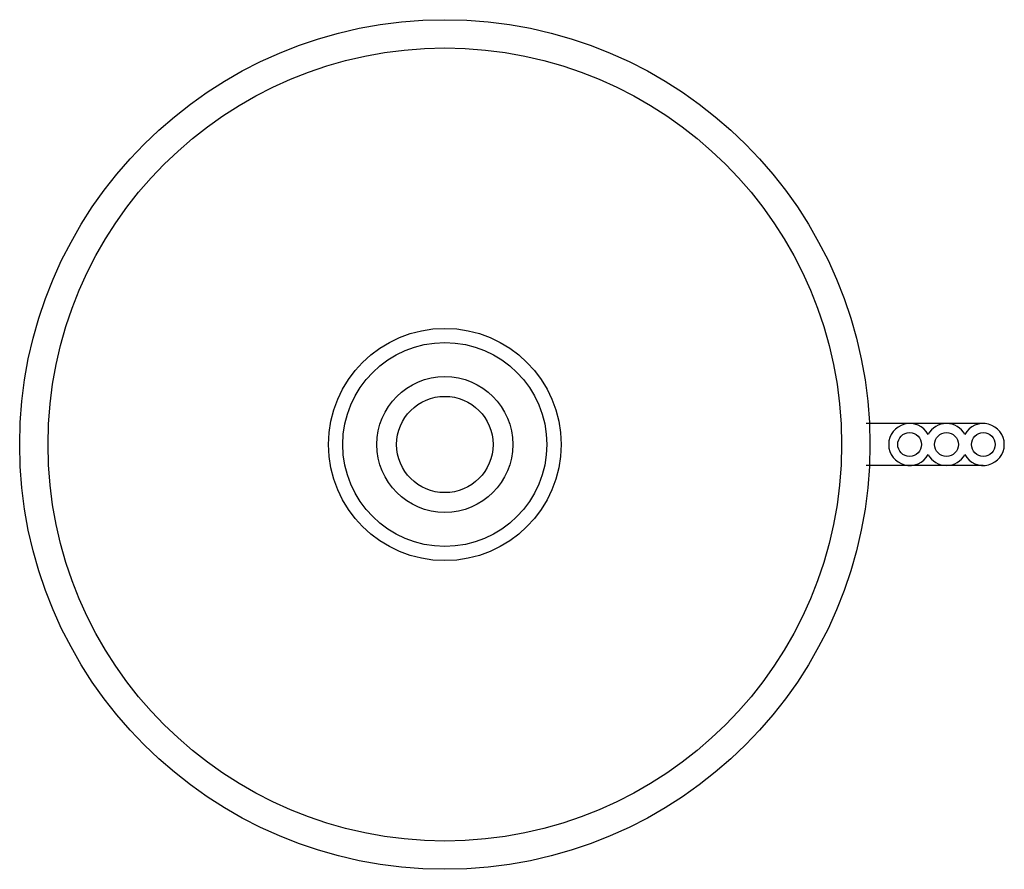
# Model space of a CAD drawing. Header units: millimetres. Extents: x 13 to 99.8, y 40.5 to 115.5.
import ezdxf

# ---------------------------------------------------------------- set-up
doc = ezdxf.new("R2010")
doc.units = ezdxf.units.MM
doc.header["$LTSCALE"] = 10.121027
doc.layers.get('0').update_dxf_attribs({"linetype": 'CONTINUOUS'})

msp = doc.modelspace()

# ---------------------------------------------------------------- linework, layer by layer
at = {"color": 7, "linetype": 'Continuous'}
for p, q in [((97.987, 79.863), (87.659, 79.863)), ((97.987, 76.163), (87.661, 76.163))]:
    msp.add_line(p, q, dxfattribs=at)
for centre, radius in [((50.487, 78.013), 37.5), ((50.487, 78.013), 35), ((50.487, 78.013), 10.25), ((50.487, 78.013), 9), ((50.487, 78.013), 6), ((50.487, 78.013), 4.25), ((91.487, 78.013), 1.05), ((94.737, 78.013), 1.05), ((97.987, 78.013), 1.05)]:
    msp.add_circle(centre, radius, dxfattribs=at)
for centre, start, end in [((91.487, 78.013), 28.55264, 331.46548), ((94.737, 78.013), 28.50871, 151.44736), ((97.987, 78.013), 208.55264, 151.46548), ((94.737, 78.013), 208.50871, 331.44736)]:
    msp.add_arc(centre, 1.85, start, end, dxfattribs=at)

doc.saveas('drawing.dxf')
